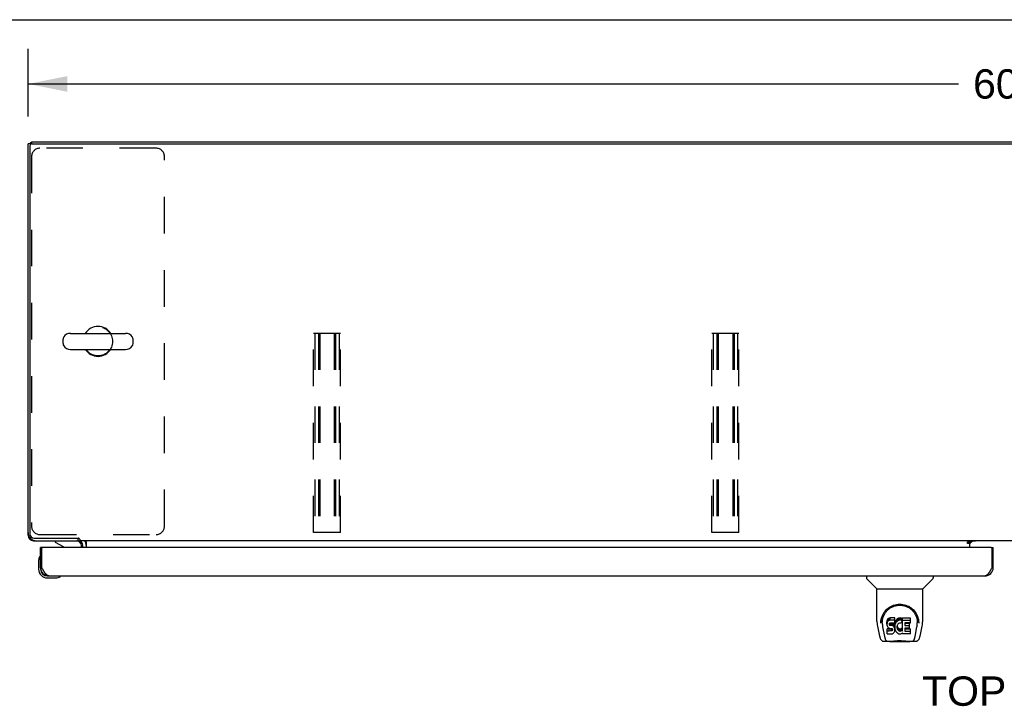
# Model space of a CAD drawing. Header units: inches. Extents: x 0 to 200, y 0 to 130.
# Tile 10 of 21: x 34 to 63, y 109 to 130. Entities that reach past the tile are written whole.
import ezdxf

# ---------------------------------------------------------------- set-up
doc = ezdxf.new("R2010")
doc.units = ezdxf.units.IN
doc.header["$LTSCALE"] = 11.011777
doc.header["$MEASUREMENT"] = 0
doc.linetypes.add('HIDDEN', pattern=[0.2, 0.1, -0.1])
doc.layers.get('0').update_dxf_attribs({"linetype": 'CONTINUOUS'})
for name, color, linetype in [('02___PRT_ALL_AXES', 7, 'CONTINUOUS'), ('DEFAULT_2', 8, 'HIDDEN'), ('DIMENSIONS', 7, 'CONTINUOUS')]:
    doc.layers.add(name, color=color, linetype=linetype)
doc.styles.get("Standard").update_dxf_attribs({"font": 'arial.ttf'})
doc.dimstyles.new('DIMSTYLE_1', dxfattribs={"dimtxt": 0.883298, "dimasz": 1.17773, "dimexe": 0.09, "dimexo": 0.07, "dimgap": 0.0375, "dimtad": 0, "dimtih": 1, "dimtoh": 1, "dimzin": 4, "dimdsep": 46, "dimtxsty": 'Standard', "dimblk": '_FILLED', "dimblk1": '_FILLED', "dimblk2": '_FILLED', "dimcen": 0.09, "dimazin": 1, "dimtfac": 1, "dimtdec": 3, "dimtofl": 0, "dimtmove": 0, "dimatfit": 3, "dimldrblk": '_FILLED', "dimfxl": 0, "dimtolj": 1, "dimtzin": 4, "dimarcsym": 0})

# ---------------------------------------------------------------- blocks, each defined once
blk = doc.blocks.new('_FILLED')
at = {"color": 0, "linetype": 'ByBlock'}
blk.add_solid([(0, 0), (-1, 0.2), (-1, -0.2)], dxfattribs=at)
blk = doc.blocks.new('*D14')
at = {"layer": 'DIMENSIONS', "color": 2, "linetype": 'Continuous'}
for p, q in [((33.878, 126.642), (33.878, 128.677)), ((93.878, 126.642), (93.878, 128.677)), ((33.878, 127.617), (61.893, 127.617)), ((93.878, 127.617), (65.863, 127.617))]:
    blk.add_line(p, q, dxfattribs=at)
at = {"layer": 'DIMENSIONS', "color": 2, "linetype": 'Continuous', "xscale": 1.1777301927, "yscale": 1.1777301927, "zscale": 1.1777301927, "rotation": 180}
blk.add_blockref('_FILLED', (33.878, 127.617), dxfattribs=at)
at = {"layer": 'DIMENSIONS', "color": 2, "linetype": 'Continuous', "xscale": 1.1777301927, "yscale": 1.1777301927, "zscale": 1.1777301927}
blk.add_blockref('_FILLED', (93.878, 127.617), dxfattribs=at)
at = {"layer": 'DIMENSIONS', "color": 2, "linetype": 'Continuous', "insert": (63.878, 128.059), "char_height": 0.8833, "width": 3.08662, "attachment_point": 2, "line_spacing_factor": 0.9}
blk.add_mtext('60.00', dxfattribs=at)

msp = doc.modelspace()

# ---------------------------------------------------------------- linework, layer by layer
at = {"color": 7, "linetype": 'Continuous'}
for p, q in [((0, 129.55), (200.214, 129.55)), ((33.982, 125.818), (33.878, 125.818)), ((33.927, 125.821), (33.93, 125.818)), ((33.93, 125.755), (33.93, 114.072)), ((33.982, 125.87), (33.982, 125.817)), ((33.992, 125.818), (93.763, 125.818)), ((35.15, 120.111), (36.813, 120.111)), ((34.928, 119.806), (34.928, 119.934)), ((37.036, 119.806), (37.036, 119.934)), ((35.15, 119.628), (36.813, 119.628)), ((33.878, 114.036), (33.891, 114.036)), ((33.927, 113.919), (33.95, 113.942)), ((34.044, 113.883), (34.044, 113.87)), ((34.055, 113.947), (35.385, 113.947)), ((34.695, 113.87), (34.695, 113.831)), ((35.377, 113.947), (35.377, 113.87)), ((35.43, 113.92), (35.43, 113.87)), ((92.325, 113.87), (35.43, 113.87)), ((62.232, 113.87), (62.232, 113.84)), ((34.315, 113.666), (34.253, 113.666)), ((34.695, 113.831), (34.933, 113.693)), ((35.482, 113.666), (35.482, 113.713)), ((35.628, 113.841), (35.628, 113.666)), ((62.164, 113.84), (62.232, 113.84)), ((62.164, 113.79), (62.164, 113.84)), ((62.232, 113.79), (62.164, 113.79)), ((62.232, 113.666), (62.232, 113.835)), ((62.239, 113.795), (62.303, 113.859)), ((62.878, 113.666), (62.94, 113.666)), ((34.193, 113.271), (34.193, 113.015)), ((34.239, 113.407), (34.239, 113.406)), ((34.253, 113.058), (34.253, 113.015)), ((34.253, 113.058), (34.295, 113.058)), ((62.94, 113.058), (62.898, 113.058)), ((34.456, 112.812), (34.499, 112.812)), ((34.456, 112.752), (34.712, 112.752)), ((34.841, 112.797), (34.845, 112.798)), ((34.845, 112.798), (34.846, 112.798)), ((59.124, 112.812), (59.124, 112.749)), ((59.433, 112.424), (59.135, 112.721)), ((60.822, 112.424), (61.12, 112.721)), ((61.132, 112.812), (61.132, 112.749)), ((59.439, 111.446), (59.439, 112.418)), ((59.439, 112.418), (60.817, 112.418)), ((60.817, 111.447), (60.817, 112.418)), ((59.758, 111.496), (59.749, 111.473)), ((59.772, 111.515), (59.758, 111.496)), ((59.758, 111.429), (59.758, 111.496)), ((59.78, 111.523), (59.772, 111.515)), ((59.772, 111.448), (59.772, 111.515)), ((59.79, 111.53), (59.78, 111.523)), ((59.78, 111.456), (59.78, 111.523)), ((59.811, 111.539), (59.79, 111.53)), ((59.79, 111.463), (59.79, 111.53)), ((59.835, 111.547), (59.811, 111.539)), ((59.811, 111.473), (59.811, 111.539)), ((59.835, 111.48), (59.835, 111.547)), ((59.974, 111.547), (59.835, 111.547)), ((59.976, 111.504), (59.974, 111.547)), ((59.974, 111.48), (59.974, 111.547)), ((59.976, 111.437), (59.976, 111.504)), ((60.036, 111.501), (60.021, 111.484)), ((60.052, 111.516), (60.036, 111.501)), ((60.036, 111.434), (60.036, 111.501)), ((60.07, 111.529), (60.052, 111.516)), ((60.052, 111.45), (60.052, 111.516)), ((60.091, 111.538), (60.07, 111.529)), ((60.07, 111.463), (60.07, 111.529)), ((60.112, 111.543), (60.091, 111.538)), ((60.091, 111.471), (60.091, 111.538)), ((60.134, 111.545), (60.112, 111.543)), ((60.112, 111.476), (60.112, 111.543)), ((60.134, 111.545), (60.157, 111.545)), ((60.134, 111.479), (60.134, 111.545)), ((60.168, 111.543), (60.157, 111.545)), ((60.157, 111.478), (60.157, 111.545)), ((60.179, 111.54), (60.168, 111.543)), ((60.168, 111.476), (60.168, 111.543)), ((60.197, 111.528), (60.179, 111.54)), ((60.179, 111.473), (60.179, 111.54)), ((60.197, 111.528), (60.197, 111.461)), ((60.199, 111.524), (60.199, 111.457)), ((60.207, 111.545), (60.444, 111.545)), ((60.207, 111.153), (60.207, 111.545)), ((60.449, 111.399), (60.449, 111.54)), ((59.454, 111.303), (59.519, 110.998)), ((59.564, 111.477), (59.563, 111.414)), ((59.601, 111.404), (59.601, 111.381)), ((59.61, 111.283), (59.667, 110.99)), ((59.743, 111.45), (59.742, 111.426)), ((59.742, 111.359), (59.742, 111.426)), ((59.743, 111.383), (59.742, 111.359)), ((59.742, 111.359), (59.742, 111.335)), ((59.742, 111.335), (59.746, 111.312)), ((59.749, 111.473), (59.743, 111.45)), ((59.743, 111.383), (59.743, 111.45)), ((59.749, 111.406), (59.743, 111.383)), ((59.744, 111.073), (59.744, 111.215)), ((59.746, 111.312), (59.755, 111.29)), ((59.749, 111.406), (59.749, 111.473)), ((59.758, 111.429), (59.749, 111.406)), ((59.808, 111.22), (59.749, 111.22)), ((59.749, 111.153), (59.749, 111.22)), ((59.755, 111.29), (59.767, 111.269)), ((59.772, 111.448), (59.758, 111.429)), ((59.767, 111.269), (59.784, 111.252)), ((59.78, 111.456), (59.772, 111.448)), ((59.79, 111.463), (59.78, 111.456)), ((59.784, 111.252), (59.804, 111.239)), ((59.811, 111.473), (59.79, 111.463)), ((59.804, 111.239), (59.815, 111.235)), ((59.869, 111.22), (59.808, 111.22)), ((59.808, 111.153), (59.808, 111.22)), ((59.835, 111.48), (59.811, 111.473)), ((59.813, 111.363), (59.815, 111.378)), ((59.813, 111.34), (59.813, 111.363)), ((59.813, 111.347), (59.813, 111.363)), ((59.813, 111.34), (59.813, 111.347)), ((59.816, 111.333), (59.813, 111.34)), ((59.815, 111.378), (59.819, 111.384)), ((59.815, 111.235), (59.827, 111.233)), ((59.816, 111.333), (59.816, 111.378)), ((59.82, 111.327), (59.816, 111.333)), ((59.819, 111.384), (59.824, 111.389)), ((59.82, 111.327), (59.82, 111.386)), ((59.826, 111.322), (59.82, 111.327)), ((59.824, 111.389), (59.839, 111.394)), ((59.826, 111.389), (59.826, 111.39)), ((59.841, 111.385), (59.826, 111.389)), ((59.826, 111.322), (59.826, 111.389)), ((59.841, 111.318), (59.826, 111.322)), ((59.827, 111.233), (59.874, 111.232)), ((59.974, 111.48), (59.835, 111.48)), ((59.839, 111.394), (59.853, 111.395)), ((59.865, 111.386), (59.841, 111.385)), ((59.841, 111.318), (59.841, 111.385)), ((59.865, 111.319), (59.841, 111.318)), ((59.853, 111.395), (59.966, 111.395)), ((59.889, 111.385), (59.865, 111.386)), ((59.865, 111.319), (59.865, 111.386)), ((59.889, 111.318), (59.865, 111.319)), ((59.884, 111.222), (59.869, 111.22)), ((59.869, 111.154), (59.869, 111.22)), ((59.874, 111.232), (59.882, 111.232)), ((59.882, 111.232), (59.889, 111.229)), ((59.89, 111.225), (59.884, 111.222)), ((59.884, 111.155), (59.884, 111.222)), ((59.912, 111.38), (59.889, 111.385)), ((59.889, 111.318), (59.889, 111.385)), ((59.912, 111.313), (59.889, 111.318)), ((59.889, 111.229), (59.895, 111.225)), ((59.892, 111.227), (59.89, 111.225)), ((59.89, 111.158), (59.89, 111.225)), ((59.895, 111.225), (59.9, 111.219)), ((59.896, 111.163), (59.896, 111.223)), ((59.9, 111.219), (59.906, 111.205)), ((59.905, 111.175), (59.905, 111.207)), ((59.906, 111.205), (59.908, 111.19)), ((59.908, 111.182), (59.908, 111.195)), ((59.923, 111.375), (59.912, 111.38)), ((59.912, 111.313), (59.912, 111.38)), ((59.923, 111.308), (59.912, 111.313)), ((59.933, 111.368), (59.923, 111.375)), ((59.923, 111.308), (59.923, 111.375)), ((59.933, 111.301), (59.923, 111.308)), ((59.95, 111.351), (59.933, 111.368)), ((59.933, 111.301), (59.933, 111.368)), ((59.95, 111.284), (59.933, 111.301)), ((59.963, 111.331), (59.95, 111.351)), ((59.95, 111.284), (59.95, 111.351)), ((59.963, 111.264), (59.95, 111.284)), ((59.973, 111.309), (59.963, 111.331)), ((59.963, 111.264), (59.963, 111.331)), ((59.973, 111.242), (59.963, 111.264)), ((59.966, 111.395), (59.972, 111.395)), ((59.972, 111.395), (59.974, 111.401)), ((59.973, 111.242), (59.973, 111.309)), ((59.974, 111.305), (59.973, 111.309)), ((59.979, 111.219), (59.973, 111.242)), ((59.976, 111.437), (59.974, 111.48)), ((59.974, 111.401), (59.975, 111.413)), ((59.978, 111.383), (59.974, 111.338)), ((59.974, 111.272), (59.974, 111.338)), ((59.978, 111.316), (59.974, 111.272)), ((59.974, 111.272), (59.975, 111.249)), ((59.975, 111.413), (59.976, 111.437)), ((59.975, 111.249), (59.978, 111.227)), ((59.983, 111.405), (59.978, 111.383)), ((59.978, 111.316), (59.978, 111.383)), ((59.983, 111.338), (59.978, 111.316)), ((59.978, 111.227), (59.982, 111.205)), ((59.982, 111.195), (59.979, 111.219)), ((59.98, 111.171), (59.982, 111.195)), ((59.982, 111.195), (59.982, 111.21)), ((59.982, 111.205), (59.989, 111.184)), ((59.989, 111.426), (59.983, 111.405)), ((59.983, 111.338), (59.983, 111.405)), ((59.989, 111.359), (59.983, 111.338)), ((59.997, 111.447), (59.989, 111.426)), ((59.989, 111.359), (59.989, 111.426)), ((59.997, 111.38), (59.989, 111.359)), ((60.008, 111.466), (59.997, 111.447)), ((59.997, 111.38), (59.997, 111.447)), ((60.008, 111.399), (59.997, 111.38)), ((60.021, 111.484), (60.008, 111.466)), ((60.008, 111.399), (60.008, 111.466)), ((60.021, 111.418), (60.008, 111.399)), ((60.021, 111.418), (60.021, 111.484)), ((60.036, 111.434), (60.021, 111.418)), ((60.052, 111.45), (60.036, 111.434)), ((60.044, 111.287), (60.043, 111.26)), ((60.043, 111.26), (60.045, 111.247)), ((60.047, 111.314), (60.044, 111.287)), ((60.045, 111.247), (60.045, 111.287)), ((60.045, 111.247), (60.048, 111.234)), ((60.046, 111.307), (60.048, 111.301)), ((60.051, 111.327), (60.047, 111.314)), ((60.048, 111.301), (60.058, 111.276)), ((60.048, 111.234), (60.048, 111.301)), ((60.048, 111.234), (60.058, 111.209)), ((60.057, 111.339), (60.051, 111.327)), ((60.07, 111.463), (60.052, 111.45)), ((60.071, 111.362), (60.057, 111.339)), ((60.058, 111.276), (60.071, 111.253)), ((60.058, 111.209), (60.058, 111.276)), ((60.058, 111.209), (60.071, 111.186)), ((60.091, 111.471), (60.07, 111.463)), ((60.079, 111.372), (60.071, 111.362)), ((60.071, 111.253), (60.08, 111.243)), ((60.071, 111.186), (60.071, 111.253)), ((60.09, 111.38), (60.079, 111.372)), ((60.08, 111.243), (60.09, 111.234)), ((60.08, 111.176), (60.08, 111.243)), ((60.115, 111.39), (60.09, 111.38)), ((60.09, 111.234), (60.101, 111.227)), ((60.09, 111.167), (60.09, 111.234)), ((60.112, 111.476), (60.091, 111.471)), ((60.101, 111.227), (60.113, 111.222)), ((60.101, 111.16), (60.101, 111.227)), ((60.134, 111.479), (60.112, 111.476)), ((60.113, 111.222), (60.127, 111.22)), ((60.113, 111.155), (60.113, 111.222)), ((60.128, 111.393), (60.115, 111.39)), ((60.127, 111.22), (60.14, 111.219)), ((60.127, 111.153), (60.127, 111.22)), ((60.141, 111.393), (60.128, 111.393)), ((60.157, 111.478), (60.134, 111.479)), ((60.14, 111.219), (60.153, 111.221)), ((60.14, 111.152), (60.14, 111.219)), ((60.154, 111.39), (60.141, 111.393)), ((60.153, 111.221), (60.166, 111.225)), ((60.153, 111.154), (60.153, 111.221)), ((60.167, 111.385), (60.154, 111.39)), ((60.168, 111.476), (60.157, 111.478)), ((60.166, 111.225), (60.178, 111.231)), ((60.166, 111.158), (60.166, 111.225)), ((60.179, 111.473), (60.168, 111.476)), ((60.199, 111.456), (60.173, 111.388)), ((60.178, 111.231), (60.189, 111.238)), ((60.178, 111.164), (60.178, 111.231)), ((60.197, 111.461), (60.179, 111.473)), ((60.189, 111.238), (60.189, 111.171)), ((60.196, 111.237), (60.207, 111.22)), ((60.207, 111.478), (60.444, 111.478)), ((60.278, 111.39), (60.278, 111.323)), ((60.279, 111.232), (60.279, 111.154)), ((60.444, 111.395), (60.282, 111.395)), ((60.282, 111.385), (60.413, 111.385)), ((60.282, 111.318), (60.413, 111.318)), ((60.413, 111.236), (60.283, 111.236)), ((60.283, 111.216), (60.445, 111.216)), ((60.418, 111.241), (60.418, 111.381)), ((60.449, 111.073), (60.449, 111.212)), ((60.588, 110.99), (60.645, 111.28)), ((60.645, 111.28), (60.646, 111.284)), ((60.691, 111.477), (60.693, 111.414)), ((60.698, 111.404), (60.698, 111.404)), ((60.699, 111.391), (60.699, 111.392)), ((60.737, 110.998), (60.802, 111.303)), ((59.678, 110.922), (59.685, 110.922)), ((59.683, 110.926), (59.687, 110.916)), ((59.687, 110.916), (59.687, 110.916)), ((59.808, 111.153), (59.749, 111.153)), ((59.749, 111.069), (59.893, 111.069)), ((59.869, 111.154), (59.808, 111.153)), ((59.884, 111.155), (59.869, 111.154)), ((59.89, 111.158), (59.884, 111.155)), ((59.896, 111.163), (59.89, 111.158)), ((59.893, 111.069), (59.905, 111.07)), ((59.905, 111.175), (59.896, 111.163)), ((59.908, 111.182), (59.905, 111.175)), ((59.905, 111.07), (59.916, 111.074)), ((59.908, 111.19), (59.908, 111.182)), ((59.916, 111.074), (59.936, 111.088)), ((59.936, 111.088), (59.953, 111.105)), ((59.953, 111.105), (59.96, 111.115)), ((59.96, 111.115), (59.965, 111.126)), ((59.965, 111.126), (59.974, 111.148)), ((59.974, 111.148), (59.98, 111.171)), ((59.989, 111.184), (60.011, 111.145)), ((60.011, 111.145), (60.023, 111.127)), ((60.023, 111.127), (60.038, 111.11)), ((60.038, 111.11), (60.055, 111.095)), ((60.055, 111.095), (60.072, 111.081)), ((60.071, 111.186), (60.08, 111.176)), ((60.072, 111.081), (60.082, 111.076)), ((60.08, 111.176), (60.09, 111.167)), ((60.082, 111.076), (60.092, 111.072)), ((60.09, 111.167), (60.101, 111.16)), ((60.092, 111.072), (60.114, 111.067)), ((60.101, 111.16), (60.113, 111.155)), ((60.113, 111.155), (60.127, 111.153)), ((60.114, 111.067), (60.136, 111.064)), ((60.127, 111.153), (60.14, 111.152)), ((60.136, 111.064), (60.158, 111.067)), ((60.14, 111.152), (60.153, 111.154)), ((60.153, 111.154), (60.166, 111.158)), ((60.158, 111.067), (60.18, 111.074)), ((60.166, 111.158), (60.178, 111.164)), ((60.178, 111.164), (60.189, 111.171)), ((60.18, 111.074), (60.199, 111.086)), ((60.196, 111.17), (60.207, 111.153)), ((60.209, 111.086), (60.199, 111.086)), ((60.199, 111.086), (60.199, 111.086)), ((60.209, 111.073), (60.209, 111.086)), ((60.445, 111.069), (60.214, 111.069)), ((60.283, 111.15), (60.445, 111.15)), ((60.568, 110.916), (60.569, 110.916)), ((60.571, 110.922), (60.578, 110.922)), ((59.643, 110.843), (59.844, 110.843)), ((59.729, 110.843), (59.728, 110.843)), ((60.421, 110.831), (59.834, 110.831)), ((60.411, 110.843), (60.612, 110.843)), ((60.527, 110.843), (60.526, 110.843))]:
    msp.add_line(p, q, dxfattribs=at)
at = {"color": 3, "linetype": 'Continuous'}
for p, q in [((33.878, 114.036), (33.878, 125.818)), ((33.982, 125.87), (93.774, 125.87)), ((34.044, 113.87), (35.381, 113.87)), ((34.253, 113.058), (34.253, 113.666)), ((34.295, 113.058), (34.295, 113.646)), ((62.878, 113.666), (34.315, 113.666)), ((35.524, 113.666), (35.524, 113.727)), ((62.232, 113.835), (62.164, 113.835)), ((62.403, 113.859), (62.232, 113.859)), ((62.898, 113.646), (62.898, 113.058)), ((62.94, 113.058), (62.94, 113.666)), ((34.301, 113.046), (34.295, 113.058)), ((34.311, 113.027), (34.301, 113.046)), ((34.318, 113.015), (34.311, 113.027)), ((34.324, 113.003), (34.318, 113.015)), ((34.331, 112.99), (34.324, 113.003)), ((62.878, 113.021), (62.872, 113.009)), ((62.885, 113.033), (62.878, 113.021)), ((62.898, 113.058), (62.885, 113.033)), ((34.499, 112.812), (62.694, 112.812))]:
    msp.add_line(p, q, dxfattribs=at)
for points in [[(33.886, 114.052), (33.886, 114.051), (33.88, 114.044), (33.878, 114.036)], [(34.044, 113.87), (34.052, 113.872), (34.059, 113.878), (34.06, 113.878)], [(34.499, 112.812), (34.496, 112.812), (34.493, 112.812), (34.489, 112.812), (34.486, 112.813), (34.483, 112.814), (34.479, 112.815), (34.476, 112.816), (34.473, 112.817), (34.47, 112.818), (34.466, 112.82), (34.463, 112.821), (34.46, 112.823), (34.456, 112.825), (34.453, 112.827), (34.45, 112.829), (34.446, 112.832), (34.443, 112.834), (34.44, 112.837), (34.437, 112.84), (34.433, 112.843), (34.43, 112.846), (34.427, 112.849), (34.423, 112.852), (34.42, 112.856), (34.417, 112.86), (34.413, 112.863), (34.41, 112.867), (34.407, 112.871), (34.404, 112.875), (34.4, 112.88), (34.397, 112.884), (34.394, 112.888), (34.39, 112.893), (34.387, 112.898), (34.384, 112.902), (34.381, 112.907), (34.377, 112.912), (34.374, 112.917), (34.371, 112.923), (34.367, 112.928), (34.364, 112.933), (34.361, 112.939), (34.357, 112.944), (34.354, 112.95), (34.351, 112.955), (34.348, 112.961), (34.344, 112.967), (34.341, 112.973), (34.338, 112.979), (34.334, 112.984), (34.331, 112.99)], [(62.872, 113.009), (62.865, 112.996), (62.862, 112.99), (62.859, 112.984), (62.855, 112.979), (62.852, 112.973), (62.849, 112.967), (62.845, 112.961), (62.842, 112.955), (62.839, 112.95), (62.836, 112.944), (62.832, 112.939), (62.829, 112.933), (62.826, 112.928), (62.822, 112.923), (62.819, 112.917), (62.816, 112.912), (62.812, 112.907), (62.809, 112.902), (62.806, 112.898), (62.803, 112.893), (62.799, 112.888), (62.796, 112.884), (62.793, 112.88), (62.789, 112.875), (62.786, 112.871), (62.783, 112.867), (62.78, 112.863), (62.776, 112.86), (62.773, 112.856), (62.77, 112.852), (62.766, 112.849), (62.763, 112.846), (62.76, 112.843), (62.756, 112.84), (62.753, 112.837), (62.75, 112.834), (62.747, 112.832), (62.743, 112.829), (62.74, 112.827), (62.737, 112.825), (62.733, 112.823), (62.73, 112.821), (62.727, 112.82), (62.723, 112.818), (62.72, 112.817), (62.717, 112.816), (62.714, 112.815), (62.71, 112.814), (62.707, 112.813), (62.704, 112.812), (62.7, 112.812), (62.697, 112.812), (62.694, 112.812)]]:
    msp.add_lwpolyline(points, dxfattribs=at)
at = {"color": 7, "linetype": 'Continuous'}
for points in [[(35.41, 113.935), (35.408, 113.936), (35.406, 113.936), (35.405, 113.937), (35.403, 113.938), (35.401, 113.939), (35.399, 113.94), (35.396, 113.941), (35.394, 113.942), (35.392, 113.943), (35.389, 113.944), (35.387, 113.946), (35.385, 113.947)], [(35.43, 113.92), (35.429, 113.922), (35.428, 113.924), (35.426, 113.925), (35.425, 113.927), (35.423, 113.928), (35.422, 113.929), (35.421, 113.93), (35.42, 113.931), (35.419, 113.932), (35.417, 113.933), (35.416, 113.933), (35.415, 113.934), (35.414, 113.934), (35.413, 113.934), (35.41, 113.935)], [(35.608, 113.854), (35.605, 113.858), (35.604, 113.86), (35.602, 113.862), (35.601, 113.864), (35.6, 113.865), (35.598, 113.867), (35.597, 113.868), (35.595, 113.869), (35.594, 113.869), (35.592, 113.87), (35.591, 113.87)], [(35.628, 113.841), (35.626, 113.841), (35.625, 113.841), (35.623, 113.841), (35.621, 113.841), (35.619, 113.842), (35.617, 113.843), (35.616, 113.845), (35.614, 113.846), (35.612, 113.848), (35.611, 113.85), (35.609, 113.852), (35.608, 113.854)], [(34.239, 113.406), (34.239, 113.405), (34.239, 113.404), (34.238, 113.4)], [(34.846, 112.798), (34.847, 112.798), (34.848, 112.798)], [(59.557, 111.404), (59.56, 111.447), (59.567, 111.499), (59.579, 111.548), (59.594, 111.594), (59.613, 111.637), (59.634, 111.678), (59.658, 111.716), (59.685, 111.752), (59.715, 111.786), (59.747, 111.816), (59.781, 111.845), (59.818, 111.871), (59.857, 111.894), (59.898, 111.914), (59.941, 111.931), (59.986, 111.944), (60.032, 111.954), (60.078, 111.96), (60.126, 111.962), (60.173, 111.96), (60.22, 111.954), (60.266, 111.945), (60.311, 111.932), (60.354, 111.915), (60.395, 111.896), (60.434, 111.873), (60.471, 111.847), (60.505, 111.819), (60.538, 111.788), (60.567, 111.755), (60.595, 111.72), (60.619, 111.681), (60.641, 111.641), (60.66, 111.598), (60.675, 111.552), (60.687, 111.503), (60.695, 111.452), (60.698, 111.404)], [(59.601, 111.404), (59.601, 111.424), (59.603, 111.449), (59.605, 111.473), (59.609, 111.497), (59.614, 111.52), (59.619, 111.543), (59.626, 111.566), (59.634, 111.588), (59.642, 111.61), (59.652, 111.631), (59.662, 111.651), (59.673, 111.671), (59.685, 111.689), (59.697, 111.707), (59.709, 111.725), (59.723, 111.741), (59.736, 111.757), (59.75, 111.772), (59.765, 111.786), (59.779, 111.8), (59.794, 111.812), (59.81, 111.824), (59.825, 111.836), (59.841, 111.846), (59.856, 111.856), (59.872, 111.865), (59.888, 111.874)], [(59.888, 111.874), (59.904, 111.881), (59.92, 111.889), (59.936, 111.895), (59.952, 111.901), (59.968, 111.906), (59.984, 111.911), (60, 111.915), (60.016, 111.919), (60.031, 111.922), (60.047, 111.925), (60.063, 111.927), (60.079, 111.929), (60.095, 111.93), (60.111, 111.931), (60.127, 111.931), (60.143, 111.931), (60.159, 111.93), (60.175, 111.929), (60.191, 111.927), (60.207, 111.925), (60.223, 111.923), (60.239, 111.919), (60.255, 111.916), (60.271, 111.912), (60.287, 111.907), (60.303, 111.901), (60.319, 111.895), (60.335, 111.889), (60.351, 111.882)], [(60.351, 111.882), (60.367, 111.874), (60.382, 111.866), (60.398, 111.856), (60.414, 111.847), (60.43, 111.836), (60.445, 111.825), (60.46, 111.813), (60.475, 111.8), (60.49, 111.787), (60.504, 111.773), (60.519, 111.758), (60.532, 111.742), (60.546, 111.725), (60.558, 111.708), (60.571, 111.69), (60.582, 111.671), (60.593, 111.651), (60.603, 111.631), (60.613, 111.61), (60.621, 111.588), (60.629, 111.566), (60.636, 111.544), (60.642, 111.52), (60.646, 111.497), (60.65, 111.473), (60.653, 111.449), (60.654, 111.425), (60.655, 111.404)], [(59.439, 111.446), (59.439, 111.419), (59.442, 111.377), (59.448, 111.335), (59.454, 111.303)], [(59.557, 111.391), (59.557, 111.396), (59.557, 111.404)], [(59.601, 111.381), (59.601, 111.365), (59.603, 111.337), (59.606, 111.308), (59.61, 111.283)], [(59.749, 111.22), (59.748, 111.22), (59.748, 111.219), (59.747, 111.219), (59.747, 111.219), (59.746, 111.219), (59.746, 111.219), (59.746, 111.218), (59.745, 111.218), (59.745, 111.218), (59.745, 111.217), (59.744, 111.217), (59.744, 111.216), (59.744, 111.216), (59.744, 111.215)], [(60.646, 111.284), (60.646, 111.287), (60.647, 111.29), (60.647, 111.293), (60.648, 111.296), (60.648, 111.299), (60.649, 111.303), (60.649, 111.306), (60.65, 111.309), (60.65, 111.313), (60.651, 111.317), (60.651, 111.32), (60.652, 111.324), (60.652, 111.328), (60.652, 111.332), (60.653, 111.337), (60.653, 111.341), (60.653, 111.345), (60.654, 111.35), (60.654, 111.354), (60.654, 111.359), (60.654, 111.364), (60.655, 111.369), (60.655, 111.374), (60.655, 111.379), (60.655, 111.404)], [(60.698, 111.404), (60.699, 111.397), (60.699, 111.392)], [(60.802, 111.303), (60.807, 111.334), (60.813, 111.377), (60.816, 111.419), (60.817, 111.447)], [(59.519, 110.998), (59.522, 110.983), (59.528, 110.962), (59.534, 110.943), (59.54, 110.927), (59.547, 110.912), (59.554, 110.899), (59.562, 110.887), (59.572, 110.875), (59.583, 110.865), (59.595, 110.857), (59.609, 110.85), (59.624, 110.845), (59.639, 110.843), (59.643, 110.843)], [(59.667, 110.99), (59.67, 110.979), (59.673, 110.965), (59.676, 110.952), (59.68, 110.939), (59.683, 110.926)], [(59.687, 110.916), (59.692, 110.903), (59.699, 110.891), (59.705, 110.88), (59.712, 110.871), (59.719, 110.863), (59.727, 110.856), (59.736, 110.85), (59.746, 110.846), (59.756, 110.844), (59.764, 110.843)], [(59.749, 111.153), (59.748, 111.153), (59.748, 111.153), (59.747, 111.153), (59.747, 111.152), (59.746, 111.152), (59.746, 111.152), (59.746, 111.152), (59.745, 111.151), (59.745, 111.151), (59.745, 111.15), (59.744, 111.15), (59.744, 111.149), (59.744, 111.149), (59.744, 111.148)], [(60.492, 110.843), (60.5, 110.844), (60.51, 110.846), (60.519, 110.85), (60.528, 110.856), (60.536, 110.863), (60.544, 110.871), (60.551, 110.88), (60.557, 110.891), (60.563, 110.903), (60.568, 110.916)], [(60.569, 110.916), (60.572, 110.926), (60.576, 110.939), (60.579, 110.952), (60.583, 110.965), (60.586, 110.979), (60.588, 110.99)], [(60.612, 110.843), (60.627, 110.844), (60.64, 110.848), (60.653, 110.853), (60.665, 110.859), (60.675, 110.867), (60.685, 110.876), (60.693, 110.886), (60.7, 110.897), (60.707, 110.908), (60.713, 110.921), (60.719, 110.935), (60.724, 110.95), (60.729, 110.967), (60.734, 110.986), (60.737, 110.998)], [(59.844, 110.843), (59.865, 110.844), (59.887, 110.845), (59.91, 110.848), (59.935, 110.85), (59.961, 110.853), (59.987, 110.856), (60.015, 110.859), (60.043, 110.861), (60.072, 110.863), (60.101, 110.864), (60.13, 110.864), (60.159, 110.864), (60.189, 110.862), (60.217, 110.861), (60.245, 110.858), (60.272, 110.856), (60.298, 110.853), (60.323, 110.85), (60.347, 110.847), (60.37, 110.845), (60.391, 110.844), (60.411, 110.843)], [(59.844, 110.843), (59.866, 110.844), (59.893, 110.845), (59.92, 110.848), (59.949, 110.851), (59.978, 110.854), (60.007, 110.856), (60.036, 110.859), (60.066, 110.861), (60.097, 110.862), (60.127, 110.862), (60.158, 110.862), (60.188, 110.861), (60.218, 110.859), (60.248, 110.857), (60.277, 110.854), (60.306, 110.851), (60.335, 110.848), (60.362, 110.846), (60.389, 110.844), (60.411, 110.843)]]:
    msp.add_lwpolyline(points, dxfattribs=at)
at = {"color": 3, "linetype": 'Continuous'}
for centre, radius, start, end in [((34.044, 125.703), 0.167, 112.0574, 136.4991), ((34.124, 114.116), 0.246, 180, 270), ((34.044, 114.036), 0.167, 180, 270), ((35.381, 113.727), 0.142, 0, 90), ((34.315, 113.646), 0.02, 90, 180), ((62.347, 113.755), 0.115, 115.2502, 167.1429), ((62.878, 113.646), 0.02, 0, 90), ((34.499, 113.058), 0.246, 180, 270), ((62.694, 113.058), 0.246, 270, 360)]:
    msp.add_arc(centre, radius, start, end, dxfattribs=at)
at = {"color": 7, "linetype": 'Continuous'}
for centre, radius, start, end in [((33.992, 125.755), 0.0625, 90, 180), ((35.15, 119.87), 0.241, 90, 146.8152), ((35.982, 119.87), 0.452, 32.2955, 147.7045), ((36.813, 119.87), 0.241, 33.1848, 90), ((35.053, 119.934), 0.125, 146.8152, 180), ((35.053, 119.806), 0.125, 180, 213.1848), ((36.911, 119.934), 0.125, 0, 33.1848), ((36.911, 119.806), 0.125, 326.8152, 360), ((35.15, 119.87), 0.241, 213.1848, 270), ((35.982, 119.87), 0.452, 212.2979, 327.7021), ((36.813, 119.87), 0.241, 270, 326.8152), ((34.055, 114.072), 0.125, 180, 270), ((35.325, 113.713), 0.157, 0, 90), ((35.381, 113.727), 0.246, 0, 35.3272), ((34.883, 113.606), 0.1, 36.5468, 59.908), ((34.443, 113.271), 0.25, 149.1101, 180), ((34.241, 113.392), 0.015, 96.3796, 149.1101), ((34.238, 113.392), 0.015, 0, 83.6204), ((34.456, 113.015), 0.263, 180, 270), ((34.456, 113.015), 0.203, 180, 270), ((34.712, 113.002), 0.25, 270, 300.8899), ((34.833, 112.797), 0.015, 6.3796, 90), ((34.833, 112.8), 0.015, 300.8899, 353.6204), ((59.163, 112.749), 0.0394, 180, 225), ((61.092, 112.749), 0.0394, 315, 360), ((59.447, 112.438), 0.0197, 225, 270), ((60.809, 112.438), 0.0197, 270, 315), ((59.834, 110.851), 0.0197, 203.607, 270), ((60.421, 110.851), 0.0197, 270, 336.393)]:
    msp.add_arc(centre, radius, start, end, dxfattribs=at)
for centre, major_axis, ratio, start_param, end_param in [((60.128, 111.404), (0, 0.565), 0.999848, 1.129542, 1.553352), ((60.195, 111.524), (0.00448, 0), 1, 0.003891, 0.905353), ((60.444, 111.54), (0, 0.00448), 1, -1.570796, 0), ((60.128, 111.404), (0, 0.565), 0.999848, -1.553352, -1.125575), ((60.168, 111.389), (0, 0.00448), 1, -3.557718, -1.937287), ((60.192, 111.235), (0, 0.00448), 1, 0, 0.651783), ((60.192, 111.235), (0.00448, 0), 1, 0.594971, 1.570796), ((60.195, 111.457), (0, 0.00448), 1, -1.566955, -0.665444), ((60.195, 111.457), (0.00448, 0), 1, -0.366491, 0.003842), ((60.282, 111.39), (0, 0.00448), 1, 0, 1.570796), ((60.282, 111.389), (0, 0.00448), 1, 1.570796, 3.141593), ((60.282, 111.323), (0, 0.00448), 1, 1.570796, 3.141593), ((60.283, 111.232), (0, 0.00448), 1, 0, 1.570796), ((60.283, 111.221), (0, 0.00448), 1, 1.570796, 3.141593), ((60.413, 111.381), (0.00448, 0), 1, 0, 1.570796), ((60.413, 111.314), (0.00448, 0), 1, 0, 1.570796), ((60.413, 111.241), (0, 0.00448), 1, -3.141593, -1.570796), ((60.444, 111.473), (0, 0.00448), 1, -1.570796, 0), ((60.444, 111.399), (0, 0.00448), 1, -3.141593, -1.570796), ((60.445, 111.212), (0, 0.00448), 1, -1.570796, 0), ((59.749, 111.073), (0, 0.00483), 1, 1.570796, 3.141593), ((60.192, 111.168), (0, 0.00448), 1, 0, 0.651783), ((60.192, 111.168), (0.00448, 0), 1, 0.594971, 1.570796), ((60.214, 111.073), (0, 0.00448), 1, 1.570796, 3.141593), ((60.283, 111.154), (0, 0.00448), 1, 1.570796, 3.141593), ((60.445, 111.145), (0, 0.00448), 1, -1.570796, 0), ((60.445, 111.073), (0, 0.00448), 1, -3.141593, -1.570796)]:
    msp.add_ellipse(centre, major_axis=major_axis, ratio=ratio, start_param=start_param, end_param=end_param, dxfattribs=at)
at = {"layer": '02___PRT_ALL_AXES', "color": 3, "linetype": 'Continuous'}
msp.add_line((62.403, 113.859), (62.403, 113.87), dxfattribs=at)
at = {"layer": '02___PRT_ALL_AXES', "color": 8, "linetype": 'HIDDEN'}
msp.add_circle((35.982, 119.87), 0.438, dxfattribs=at)
at = {"layer": 'DEFAULT_2', "color": 8, "linetype": 'HIDDEN'}
for p, q in [((33.982, 125.432), (33.982, 114.307)), ((37.732, 125.682), (34.232, 125.682)), ((37.982, 114.307), (37.982, 125.432)), ((42.471, 114.116), (42.471, 120.116)), ((42.471, 120.116), (43.284, 120.116)), ((42.511, 120.116), (42.511, 114.116)), ((42.619, 120.116), (42.619, 114.116)), ((42.659, 120.116), (42.659, 114.116)), ((43.096, 120.116), (43.096, 114.116)), ((43.136, 120.116), (43.136, 114.116)), ((43.244, 120.116), (43.244, 114.116)), ((43.284, 114.116), (43.284, 120.116)), ((54.471, 114.116), (54.471, 120.116)), ((54.471, 120.116), (55.284, 120.116)), ((54.511, 120.116), (54.511, 114.116)), ((54.619, 120.116), (54.619, 114.116)), ((54.659, 120.116), (54.659, 114.116)), ((55.096, 120.116), (55.096, 114.116)), ((55.136, 120.116), (55.136, 114.116)), ((55.244, 120.116), (55.244, 114.116)), ((55.284, 114.116), (55.284, 120.116)), ((34.232, 114.057), (37.732, 114.057)), ((43.284, 114.116), (42.471, 114.116)), ((55.284, 114.116), (54.471, 114.116))]:
    msp.add_line(p, q, dxfattribs=at)
for centre, start, end in [((34.232, 125.432), 90, 180), ((37.732, 125.432), 0, 90), ((34.232, 114.307), 180, 270), ((37.732, 114.307), 270, 360)]:
    msp.add_arc(centre, 0.25, start, end, dxfattribs=at)

# ---------------------------------------------------------------- texts
at = {"layer": 'DIMENSIONS', "color": 2, "linetype": 'Continuous', "insert": (63.816, 109.786), "char_height": 0.8833, "width": 6.0189, "attachment_point": 2, "line_spacing_factor": 0.9}
msp.add_mtext('TOP VIEW', dxfattribs=at)

# ---------------------------------------------------------------- dimensions: what is measured, and where the dimension line sits
at = {"layer": 'DIMENSIONS', "color": 2, "linetype": 'Continuous'}
dim = msp.add_linear_dim(base=(33.878, 127.617), p1=(93.878, 128.747), p2=(33.878, 128.747), angle=180, dimstyle='DIMSTYLE_1', dxfattribs=at)
dim.commit()
dim.dimension.update_dxf_attribs({"geometry": '*D14', "text_midpoint": (63.871, 127.612), "dimtype": 160})

doc.saveas('drawing.dxf')
